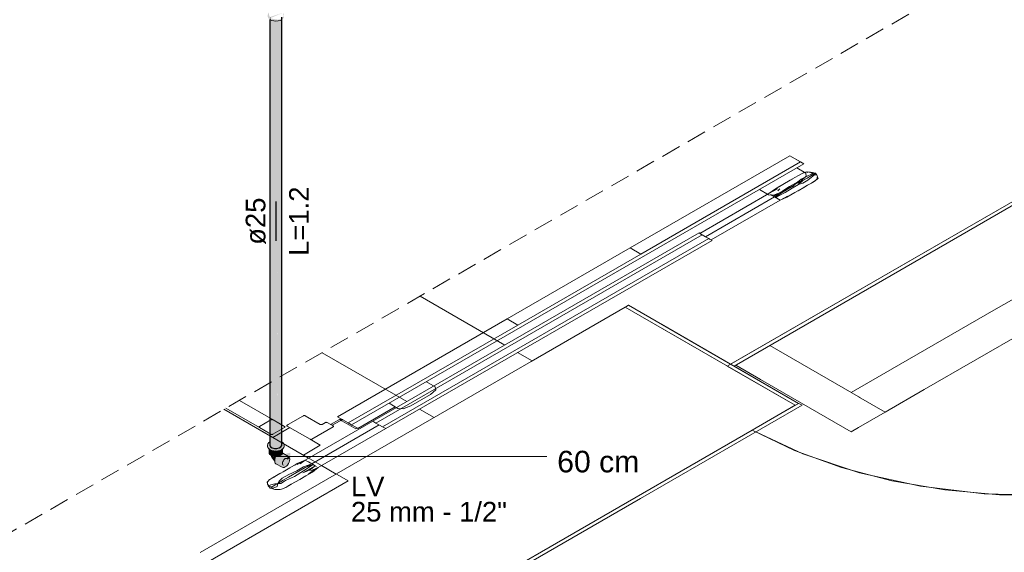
# Model space of a CAD drawing. Header units: millimetres. Extents: x 2 to 902, y -447 to 199.
# Tile 238 of 256: x 79.94 to 89.97, y 31.62 to 37.05. Entities that reach past the tile are written whole.
import ezdxf

# ---------------------------------------------------------------- set-up
doc = ezdxf.new("R2010")
doc.units = ezdxf.units.MM
doc.header["$MEASUREMENT"] = 0
doc.linetypes.add('JIS_02_2.0', pattern=[0.3, 0.2, -0.1])
doc.linetypes.add('NULL', pattern=[0])
for name, color, linetype, lineweight in [('AF-Condutos', 4, 'Continuous', 25), ('AF-Conexões', 9, 'Continuous', 18), ('AF-Peça de utilização', 9, 'Continuous', 18), ('AF-Sentido conduto', 9, 'Continuous', 30), ('AF-Textos conduto', 7, 'Continuous', 9), ('Cotas', 1, 'Continuous', 0), ('DI-Área do detalhe', 7, 'JIS_02_2.0', 9), ('IFC-Corrimão-Contorno', 36, 'Continuous', 5), ('IFC-Elemento construtivo genérico-Contorno', 253, 'Continuous', 5), ('IFC-Laje-Contorno', 134, 'Continuous', 5), ('IFC-Lance de escada-Contorno', 32, 'Continuous', 5), ('IFC-Parede padrão-Contorno', 44, 'Continuous', 5), ('IFC-Parede-Contorno', 42, 'Continuous', 5), ('Textos', 7, 'Continuous', 9)]:
    doc.layers.add(name, color=color, linetype=linetype, lineweight=lineweight)
doc.styles.add('Arial', font='arial.ttf')

msp = doc.modelspace()

# ---------------------------------------------------------------- hatches: boundary and pattern name
at = {"layer": 'AF-Condutos', "linetype": 'Continuous'}
for points in [[(82.49, 37.054), (82.49, 32.713), (82.497, 37.05), (82.497, 37.051), (82.493, 37.053), (82.49, 37.055)], [(82.497, 37.051), (82.497, 37.071), (82.491, 37.081)], [(82.491, 32.749), (82.491, 32.749), (82.497, 32.699), (82.513, 32.688), (82.513, 32.759), (82.513, 32.766), (82.513, 37.06), (82.497, 32.754), (82.497, 32.752), (82.497, 32.754), (82.497, 32.752), (82.497, 32.754), (82.492, 32.75), (82.497, 32.754), (82.497, 32.752), (82.497, 32.754), (82.497, 37.071)], [(82.497, 37.05), (82.497, 37.051), (82.497, 37.051)], [(82.497, 37.048), (82.497, 32.752), (82.513, 37.044), (82.513, 37.045), (82.513, 37.045), (82.51, 37.045), (82.497, 37.051)], [(82.513, 32.688), (82.536, 32.681), (82.536, 37.053)], [(82.513, 37.042), (82.513, 32.688), (82.536, 37.039), (82.536, 37.04), (82.535, 37.04), (82.53, 37.041), (82.513, 37.045)], [(82.536, 32.681), (82.561, 32.68), (82.561, 37.052)], [(82.561, 37.038), (82.561, 37.04), (82.552, 37.039), (82.536, 37.04), (82.536, 37.038), (82.536, 32.681)], [(82.603, 32.755), (82.603, 32.696), (82.612, 32.71), (82.612, 32.748), (82.612, 32.755), (82.612, 32.811), (82.612, 37.081), (82.603, 32.849), (82.603, 37.068), (82.586, 32.925), (82.603, 32.85), (82.603, 32.85), (82.603, 32.85), (82.586, 32.925), (82.585, 32.792), (82.585, 32.768), (82.585, 32.792), (82.585, 32.928), (82.585, 32.768), (82.586, 32.925), (82.585, 37.057), (82.585, 32.929), (82.585, 32.792), (82.585, 32.929), (82.585, 37.057), (82.563, 33.025), (82.562, 32.824), (82.585, 32.768), (82.562, 32.824), (82.562, 32.786), (82.561, 32.68), (82.585, 32.686), (82.603, 32.696), (82.603, 32.755), (82.603, 32.767), (82.603, 32.696), (82.603, 32.767)], [(82.585, 37.041), (82.585, 37.043), (82.573, 37.041), (82.561, 37.04), (82.561, 37.038), (82.561, 32.68)], [(82.603, 37.048), (82.603, 37.05), (82.593, 37.045), (82.585, 37.043), (82.585, 37.042), (82.586, 32.925)], [(82.612, 37.054), (82.612, 37.054), (82.611, 37.053), (82.603, 37.05), (82.603, 37.047), (82.603, 32.849)], [(82.491, 32.749), (82.49, 32.713), (82.497, 32.699)]]:
    msp.add_hatch(color=151, dxfattribs=at).paths.add_polyline_path(points)
at = {"layer": 'AF-Conexões', "linetype": 'Continuous'}
msp.add_hatch(color=161, dxfattribs=at).paths.add_polyline_path([(82.482, 37.127), (82.48, 37.125), (82.477, 37.122), (82.471, 37.113), (82.47, 37.11), (82.468, 37.101), (82.472, 37.108), (82.468, 37.101), (82.468, 37.087), (82.471, 37.075), (82.471, 37.088), (82.471, 37.075), (82.48, 37.063), (82.49, 37.055), (82.49, 37.066), (82.49, 37.055), (82.493, 37.053), (82.51, 37.045), (82.53, 37.041), (82.552, 37.053), (82.53, 37.054), (82.552, 37.053), (82.51, 37.059), (82.552, 37.053), (82.53, 37.041), (82.552, 37.039), (82.573, 37.041), (82.593, 37.045), (82.611, 37.053), (82.612, 37.054), (82.612, 37.056), (82.612, 37.054), (82.624, 37.063), (82.624, 37.077), (82.612, 37.068), (82.624, 37.077), (82.624, 37.063), (82.632, 37.075), (82.635, 37.087), (82.635, 37.101), (82.632, 37.113), (82.624, 37.125), (82.632, 37.088), (82.612, 37.068), (82.611, 37.067), (82.612, 37.068), (82.632, 37.088), (82.612, 37.073), (82.593, 37.059), (82.573, 37.054), (82.493, 37.067), (82.499, 37.07), (82.5, 37.07), (82.499, 37.07), (82.497, 37.071), (82.499, 37.07), (82.5, 37.07), (82.501, 37.073), (82.498, 37.071), (82.496, 37.071), (82.49, 37.068), (82.48, 37.077), (82.473, 37.107), (82.478, 37.12), (82.473, 37.107), (82.48, 37.077), (82.482, 37.088), (82.483, 37.092), (82.482, 37.094), (82.483, 37.092), (82.482, 37.088), (82.485, 37.085), (82.482, 37.088), (82.481, 37.082), (82.48, 37.077), (82.483, 37.074), (82.49, 37.068), (82.489, 37.072), (82.49, 37.068), (82.491, 37.072), (82.49, 37.072), (82.491, 37.072), (82.49, 37.078), (82.487, 37.079), (82.489, 37.082), (82.485, 37.08), (82.487, 37.081), (82.489, 37.082), (82.487, 37.079), (82.49, 37.078), (82.491, 37.072), (82.49, 37.068), (82.496, 37.071), (82.498, 37.071), (82.491, 37.077), (82.498, 37.071), (82.501, 37.073), (82.495, 37.076), (82.501, 37.073), (82.621, 37.124), (82.491, 37.081), (82.49, 37.08), (82.49, 37.081), (82.49, 37.083), (82.487, 37.086), (82.487, 37.084), (82.487, 37.086), (82.484, 37.09), (82.486, 37.085), (82.484, 37.09), (82.484, 37.094), (82.482, 37.101), (82.481, 37.094), (82.479, 37.098), (82.481, 37.094), (82.479, 37.115), (82.481, 37.094), (82.482, 37.101), (82.482, 37.12), (82.482, 37.124)])
at = {"layer": 'AF-Peça de utilização', "linetype": 'Continuous'}
for points in [[(82.478, 32.74), (82.469, 32.719), (82.467, 32.716), (82.475, 32.699), (82.478, 32.692), (82.479, 32.698), (82.478, 32.692), (82.467, 32.716), (82.467, 32.702), (82.47, 32.69), (82.47, 32.703), (82.47, 32.69), (82.478, 32.678), (82.481, 32.676), (82.492, 32.668), (82.481, 32.687), (82.492, 32.668), (82.509, 32.661), (82.529, 32.656), (82.55, 32.654), (82.572, 32.656), (82.55, 32.668), (82.529, 32.669), (82.509, 32.674), (82.529, 32.669), (82.55, 32.668), (82.572, 32.656), (82.592, 32.661), (82.572, 32.669), (82.592, 32.661), (82.609, 32.668), (82.62, 32.676), (82.623, 32.678), (82.62, 32.679), (82.623, 32.678), (82.631, 32.69), (82.634, 32.702), (82.634, 32.716), (82.631, 32.703), (82.634, 32.716), (82.623, 32.692), (82.624, 32.694), (82.632, 32.713), (82.634, 32.716), (82.631, 32.712), (82.624, 32.694), (82.621, 32.694), (82.624, 32.694), (82.631, 32.712), (82.634, 32.716), (82.631, 32.728), (82.628, 32.733), (82.623, 32.74), (82.612, 32.748), (82.612, 32.745), (82.612, 32.741), (82.612, 32.739), (82.626, 32.731), (82.612, 32.739), (82.612, 32.732), (82.622, 32.725), (82.62, 32.726), (82.612, 32.732), (82.612, 32.728), (82.62, 32.722), (82.612, 32.728), (82.612, 32.71), (82.612, 32.706), (82.62, 32.706), (82.612, 32.706), (82.615, 32.703), (82.62, 32.695), (82.62, 32.693), (82.62, 32.695), (82.615, 32.703), (82.612, 32.706), (82.612, 32.701), (82.612, 32.706), (82.612, 32.71), (82.611, 32.708), (82.603, 32.696), (82.603, 32.696), (82.603, 32.696), (82.603, 32.696), (82.612, 32.696), (82.603, 32.696), (82.606, 32.69), (82.611, 32.691), (82.612, 32.692), (82.618, 32.693), (82.618, 32.693), (82.618, 32.693), (82.612, 32.692), (82.611, 32.691), (82.612, 32.685), (82.611, 32.691), (82.606, 32.69), (82.603, 32.696), (82.596, 32.692), (82.585, 32.686), (82.6, 32.689), (82.585, 32.686), (82.582, 32.685), (82.582, 32.684), (82.587, 32.68), (82.592, 32.674), (82.603, 32.679), (82.609, 32.682), (82.612, 32.684), (82.62, 32.69), (82.609, 32.682), (82.592, 32.674), (82.492, 32.682), (82.481, 32.69), (82.491, 32.682), (82.492, 32.682), (82.499, 32.682), (82.492, 32.682), (82.547, 32.678), (82.592, 32.674), (82.551, 32.681), (82.546, 32.681), (82.536, 32.681), (82.528, 32.683), (82.522, 32.685), (82.481, 32.691), (82.481, 32.697), (82.479, 32.698), (82.481, 32.697), (82.481, 32.711), (82.481, 32.697), (82.481, 32.691), (82.502, 32.688), (82.515, 32.686), (82.522, 32.685), (82.52, 32.686), (82.514, 32.688), (82.513, 32.688), (82.501, 32.691), (82.5, 32.692), (82.485, 32.696), (82.5, 32.692), (82.501, 32.691), (82.513, 32.688), (82.497, 32.699), (82.491, 32.704), (82.497, 32.699), (82.493, 32.707), (82.481, 32.711), (82.481, 32.711), (82.481, 32.711), (82.479, 32.712), (82.49, 32.708), (82.49, 32.709), (82.49, 32.708), (82.569, 32.682), (82.561, 32.68), (82.551, 32.681), (82.558, 32.68), (82.592, 32.674), (82.575, 32.68), (82.592, 32.674), (82.583, 32.68), (82.592, 32.674), (82.587, 32.68), (82.582, 32.685), (82.576, 32.684), (82.49, 32.733), (82.49, 32.733), (82.49, 32.747), (82.49, 32.749)], [(82.47, 32.728), (82.467, 32.716), (82.478, 32.74)], [(82.482, 32.675), (82.481, 32.676), (82.481, 32.639), (82.483, 32.629), (82.49, 32.619), (82.49, 32.669), (82.485, 32.673), (82.483, 32.675)], [(82.492, 32.668), (82.492, 32.668), (82.492, 32.668), (82.49, 32.669), (82.49, 32.669), (82.5, 32.612), (82.501, 32.611), (82.492, 32.668), (82.492, 32.668)], [(82.49, 32.619), (82.5, 32.612), (82.49, 32.669), (82.49, 32.635)], [(82.492, 32.668), (82.492, 32.668), (82.492, 32.668)], [(82.501, 32.664), (82.492, 32.668), (82.501, 32.611), (82.516, 32.604), (82.504, 32.663)], [(82.504, 32.662), (82.516, 32.604), (82.516, 32.658), (82.516, 32.659), (82.514, 32.659), (82.509, 32.661), (82.504, 32.663)], [(82.516, 32.659), (82.516, 32.604), (82.532, 32.6), (82.518, 32.659)], [(82.518, 32.657), (82.532, 32.6), (82.532, 32.655), (82.532, 32.656), (82.532, 32.656), (82.529, 32.656), (82.518, 32.659)], [(82.532, 32.656), (82.532, 32.6), (82.55, 32.599), (82.55, 32.654), (82.535, 32.655)], [(82.666, 32.533), (82.63, 32.563), (82.627, 32.556), (82.626, 32.554), (82.66, 32.525), (82.625, 32.555), (82.622, 32.547), (82.622, 32.544), (82.654, 32.518), (82.621, 32.545), (82.62, 32.542), (82.619, 32.537), (82.619, 32.534), (82.618, 32.528), (82.646, 32.512), (82.618, 32.528), (82.619, 32.524), (82.619, 32.521), (82.639, 32.509), (82.619, 32.521), (82.622, 32.516), (82.632, 32.509), (82.622, 32.514), (82.623, 32.513), (82.627, 32.51), (82.622, 32.514), (82.619, 32.521), (82.618, 32.528), (82.619, 32.537), (82.622, 32.547), (82.627, 32.556), (82.632, 32.564), (82.639, 32.571), (82.646, 32.577), (82.645, 32.591), (82.646, 32.579), (82.646, 32.577), (82.646, 32.579), (82.646, 32.59), (82.646, 32.577), (82.654, 32.58), (82.651, 32.587), (82.653, 32.582), (82.654, 32.58), (82.654, 32.582), (82.655, 32.585), (82.654, 32.58), (82.66, 32.58), (82.657, 32.584), (82.659, 32.582), (82.66, 32.582), (82.659, 32.582), (82.66, 32.58), (82.661, 32.581), (82.678, 32.6), (82.618, 32.632), (82.669, 32.603), (82.661, 32.582), (82.661, 32.583), (82.669, 32.603), (82.624, 32.629), (82.62, 32.632), (82.618, 32.629), (82.621, 32.627), (82.618, 32.629), (82.617, 32.628), (82.62, 32.626), (82.619, 32.625), (82.62, 32.626), (82.617, 32.628), (82.616, 32.626), (82.618, 32.625), (82.658, 32.602), (82.624, 32.622), (82.618, 32.625), (82.613, 32.621), (82.618, 32.619), (82.613, 32.621), (82.611, 32.619), (82.615, 32.618), (82.613, 32.617), (82.615, 32.618), (82.611, 32.619), (82.61, 32.618), (82.612, 32.617), (82.646, 32.597), (82.612, 32.617), (82.61, 32.615), (82.612, 32.617), (82.609, 32.618), (82.607, 32.617), (82.609, 32.615), (82.641, 32.593), (82.609, 32.615), (82.606, 32.614), (82.609, 32.615), (82.607, 32.617), (82.609, 32.618), (82.61, 32.618), (82.611, 32.619), (82.613, 32.621), (82.618, 32.625), (82.612, 32.621), (82.618, 32.625), (82.616, 32.626), (82.617, 32.628), (82.617, 32.628), (82.618, 32.629), (82.62, 32.632), (82.618, 32.632), (82.62, 32.632), (82.678, 32.6), (82.62, 32.632), (82.678, 32.6), (82.621, 32.633), (82.618, 32.633), (82.621, 32.633), (82.619, 32.634), (82.607, 32.639), (82.596, 32.638), (82.584, 32.633), (82.605, 32.615), (82.606, 32.614), (82.607, 32.613), (82.635, 32.588), (82.61, 32.61), (82.606, 32.614), (82.605, 32.615), (82.6, 32.611), (82.603, 32.609), (82.6, 32.611), (82.597, 32.61), (82.598, 32.61), (82.6, 32.608), (82.593, 32.606), (82.6, 32.608), (82.597, 32.61), (82.6, 32.611), (82.605, 32.615), (82.584, 32.633), (82.573, 32.624), (82.591, 32.607), (82.573, 32.624), (82.562, 32.613), (82.579, 32.603), (82.58, 32.602), (82.585, 32.604), (82.58, 32.602), (82.581, 32.601), (82.589, 32.602), (82.581, 32.601), (82.624, 32.577), (82.596, 32.603), (82.592, 32.606), (82.624, 32.577), (82.575, 32.601), (82.573, 32.602), (82.574, 32.601), (82.573, 32.602), (82.575, 32.601), (82.624, 32.577), (82.581, 32.601), (82.579, 32.603), (82.562, 32.613), (82.559, 32.6), (82.568, 32.6), (82.559, 32.6), (82.553, 32.599), (82.552, 32.599), (82.555, 32.597), (82.614, 32.563), (82.552, 32.599), (82.607, 32.548), (82.552, 32.599), (82.545, 32.584), (82.541, 32.569), (82.603, 32.533), (82.541, 32.569), (82.539, 32.555), (82.541, 32.553), (82.539, 32.555), (82.539, 32.554), (82.543, 32.552), (82.539, 32.554), (82.541, 32.541), (82.569, 32.53), (82.601, 32.518), (82.603, 32.506), (82.607, 32.496), (82.603, 32.506), (82.601, 32.518), (82.541, 32.541), (82.545, 32.531), (82.552, 32.525), (82.614, 32.489), (82.624, 32.486), (82.635, 32.487), (82.646, 32.492), (82.658, 32.501), (82.669, 32.512), (82.678, 32.526), (82.686, 32.541), (82.69, 32.556), (82.692, 32.571), (82.69, 32.583), (82.673, 32.568), (82.65, 32.578), (82.65, 32.578), (82.646, 32.577), (82.674, 32.561), (82.646, 32.577), (82.644, 32.575), (82.639, 32.571), (82.673, 32.552), (82.639, 32.571), (82.637, 32.569), (82.671, 32.542), (82.637, 32.569), (82.632, 32.564), (82.631, 32.563)], [(82.62, 32.64), (82.618, 32.675), (82.618, 32.675), (82.618, 32.675), (82.618, 32.675), (82.613, 32.671), (82.618, 32.64), (82.619, 32.64), (82.619, 32.64), (82.619, 32.64), (82.618, 32.64), (82.618, 32.636), (82.618, 32.635), (82.618, 32.636), (82.617, 32.64), (82.618, 32.635), (82.618, 32.64), (82.613, 32.671), (82.612, 32.671), (82.612, 32.67), (82.616, 32.64), (82.617, 32.636), (82.617, 32.636), (82.617, 32.636), (82.611, 32.639), (82.617, 32.636), (82.616, 32.64), (82.615, 32.646), (82.612, 32.67), (82.611, 32.669), (82.611, 32.644), (82.611, 32.669), (82.611, 32.669), (82.609, 32.668), (82.603, 32.665), (82.603, 32.664), (82.603, 32.664), (82.609, 32.643), (82.611, 32.639), (82.611, 32.639), (82.612, 32.637), (82.611, 32.639), (82.611, 32.639), (82.611, 32.639), (82.611, 32.639), (82.603, 32.664), (82.603, 32.664), (82.603, 32.665), (82.602, 32.665), (82.601, 32.665), (82.602, 32.663), (82.606, 32.642), (82.607, 32.639), (82.607, 32.639), (82.611, 32.638), (82.609, 32.639), (82.611, 32.638), (82.607, 32.639), (82.607, 32.639), (82.607, 32.639), (82.606, 32.642), (82.605, 32.648), (82.601, 32.665), (82.6, 32.664), (82.6, 32.644), (82.6, 32.662), (82.6, 32.664), (82.592, 32.661), (82.59, 32.66), (82.59, 32.66), (82.59, 32.66), (82.589, 32.66), (82.589, 32.659), (82.598, 32.643), (82.6, 32.639), (82.598, 32.643), (82.589, 32.659), (82.589, 32.66), (82.589, 32.66), (82.589, 32.659), (82.598, 32.642), (82.589, 32.659), (82.589, 32.66), (82.587, 32.66), (82.587, 32.659), (82.593, 32.639), (82.593, 32.637), (82.599, 32.639), (82.593, 32.637), (82.596, 32.638), (82.6, 32.638), (82.596, 32.638), (82.593, 32.637), (82.593, 32.636), (82.593, 32.639), (82.591, 32.644), (82.587, 32.66), (82.585, 32.659), (82.585, 32.637), (82.585, 32.633), (82.585, 32.633), (82.585, 32.633), (82.578, 32.63), (82.584, 32.633), (82.578, 32.63), (82.578, 32.63), (82.578, 32.63), (82.577, 32.634), (82.571, 32.656), (82.568, 32.656), (82.554, 32.655), (82.554, 32.654), (82.553, 32.654), (82.568, 32.621), (82.568, 32.62), (82.568, 32.622), (82.568, 32.621), (82.568, 32.62), (82.569, 32.62), (82.573, 32.624), (82.569, 32.62), (82.568, 32.62), (82.568, 32.621), (82.553, 32.654), (82.564, 32.616), (82.553, 32.654), (82.55, 32.662), (82.55, 32.654), (82.55, 32.601), (82.562, 32.613), (82.564, 32.615), (82.562, 32.613), (82.55, 32.601), (82.554, 32.601), (82.55, 32.601), (82.55, 32.599), (82.553, 32.599), (82.568, 32.6), (82.585, 32.604), (82.578, 32.628), (82.585, 32.604), (82.6, 32.611), (82.611, 32.619), (82.618, 32.629), (82.619, 32.634), (82.619, 32.635), (82.619, 32.634), (82.619, 32.635), (82.62, 32.639)], [(82.585, 32.633), (82.584, 32.636), (82.573, 32.656), (82.572, 32.656), (82.571, 32.656), (82.571, 32.656), (82.578, 32.63), (82.578, 32.63)], [(82.573, 32.656), (82.572, 32.656), (82.573, 32.656)], [(82.585, 32.637), (82.585, 32.657), (82.585, 32.659), (82.573, 32.656), (82.573, 32.656), (82.573, 32.656), (82.573, 32.656), (82.573, 32.656)], [(82.573, 32.656), (82.584, 32.636), (82.585, 32.637)], [(82.585, 32.633), (82.585, 32.637), (82.584, 32.636)], [(82.62, 32.639), (82.62, 32.676), (82.618, 32.675)], [(82.5, 32.612), (82.5, 32.611), (82.506, 32.598), (82.517, 32.581), (82.526, 32.567), (82.538, 32.556), (82.539, 32.555), (82.539, 32.556), (82.54, 32.565), (82.532, 32.57), (82.541, 32.57), (82.543, 32.577), (82.538, 32.583), (82.523, 32.582), (82.538, 32.583), (82.548, 32.589), (82.55, 32.594), (82.545, 32.595), (82.545, 32.599), (82.537, 32.6), (82.525, 32.592), (82.515, 32.592), (82.525, 32.592), (82.52, 32.602), (82.519, 32.603), (82.519, 32.604), (82.518, 32.604), (82.518, 32.604), (82.518, 32.603), (82.518, 32.604), (82.516, 32.604), (82.513, 32.605), (82.516, 32.604), (82.506, 32.609), (82.506, 32.607), (82.506, 32.602), (82.506, 32.607), (82.506, 32.609), (82.505, 32.609), (82.503, 32.61), (82.503, 32.61), (82.501, 32.611), (82.503, 32.609), (82.501, 32.611), (82.5, 32.611), (82.501, 32.611), (82.501, 32.611)], [(82.525, 32.592), (82.536, 32.6), (82.537, 32.6), (82.532, 32.6), (82.524, 32.602), (82.525, 32.601), (82.524, 32.602), (82.522, 32.603), (82.519, 32.604), (82.52, 32.602), (82.52, 32.601)], [(82.54, 32.565), (82.54, 32.565), (82.541, 32.569), (82.541, 32.57), (82.532, 32.57)], [(82.538, 32.583), (82.542, 32.578), (82.543, 32.577), (82.545, 32.582), (82.545, 32.584), (82.544, 32.582), (82.545, 32.584), (82.548, 32.589), (82.546, 32.588)], [(82.538, 32.556), (82.539, 32.555), (82.539, 32.556)], [(82.539, 32.555), (82.539, 32.556), (82.539, 32.555)], [(82.539, 32.555), (82.539, 32.555), (82.539, 32.555)], [(82.541, 32.57), (82.541, 32.569), (82.541, 32.57)], [(82.545, 32.595), (82.551, 32.599), (82.551, 32.599), (82.551, 32.599), (82.55, 32.599), (82.55, 32.599), (82.55, 32.599), (82.55, 32.599), (82.545, 32.599), (82.545, 32.599)], [(82.549, 32.594), (82.55, 32.594), (82.552, 32.599), (82.553, 32.599), (82.553, 32.599), (82.551, 32.599), (82.545, 32.595)], [(82.62, 32.517), (82.62, 32.517), (82.622, 32.514), (82.632, 32.509)], [(82.649, 32.579), (82.673, 32.568), (82.677, 32.572), (82.69, 32.583), (82.672, 32.575), (82.69, 32.583), (82.686, 32.593), (82.671, 32.576), (82.671, 32.575), (82.658, 32.58), (82.656, 32.58), (82.654, 32.58)], [(82.656, 32.581), (82.671, 32.575), (82.661, 32.58), (82.66, 32.58)], [(82.661, 32.581), (82.671, 32.575), (82.686, 32.593), (82.678, 32.6), (82.66, 32.58), (82.666, 32.579)]]:
    msp.add_hatch(color=161, dxfattribs=at).paths.add_polyline_path(points)
at = {"layer": 'AF-Sentido conduto', "linetype": 'Continuous'}
msp.add_hatch(color=7, dxfattribs=at).paths.add_polyline_path([(82.552, 34.799), (82.616, 35.041), (82.487, 35.041)])
at = {"layer": 'Cotas', "linetype": 'Continuous'}
msp.add_hatch(color=1, dxfattribs=at).paths.add_polyline_path([(82.552, 32.599), (82.697, 32.56), (82.697, 32.638)])

# ---------------------------------------------------------------- linework, layer by layer
at = {"layer": 'AF-Condutos'}
for p, q in [((82.49, 37.055), (82.49, 37.054)), ((82.49, 37.054), (82.49, 32.713)), ((82.612, 32.811), (82.612, 37.081)), ((82.49, 32.713), (82.497, 32.699)), ((82.612, 32.755), (82.612, 32.811)), ((82.612, 32.748), (82.612, 32.755)), ((82.612, 32.71), (82.612, 32.748)), ((82.497, 32.699), (82.513, 32.688)), ((82.513, 32.688), (82.536, 32.681)), ((82.536, 32.681), (82.561, 32.68)), ((82.561, 32.68), (82.585, 32.686)), ((82.585, 32.686), (82.603, 32.696)), ((82.603, 32.696), (82.612, 32.71))]:
    msp.add_line(p, q, dxfattribs=at)
at = {"layer": 'AF-Conexões'}
for p, q in [((82.49, 37.055), (82.493, 37.053)), ((82.493, 37.053), (82.51, 37.045)), ((82.51, 37.045), (82.53, 37.041)), ((82.53, 37.041), (82.552, 37.039)), ((82.552, 37.039), (82.573, 37.041)), ((82.573, 37.041), (82.593, 37.045)), ((82.593, 37.045), (82.611, 37.053)), ((82.611, 37.053), (82.612, 37.054))]:
    msp.add_line(p, q, dxfattribs=at)
at = {"layer": 'AF-Peça de utilização'}
for p, q in [((82.47, 32.728), (82.467, 32.716)), ((82.467, 32.716), (82.467, 32.702)), ((82.478, 32.74), (82.47, 32.728)), ((82.49, 32.749), (82.478, 32.74)), ((82.623, 32.74), (82.612, 32.748)), ((82.628, 32.733), (82.623, 32.74)), ((82.631, 32.728), (82.628, 32.733)), ((82.634, 32.716), (82.631, 32.728)), ((82.634, 32.702), (82.634, 32.716)), ((82.467, 32.702), (82.47, 32.69)), ((82.47, 32.69), (82.478, 32.678)), ((82.478, 32.678), (82.481, 32.676)), ((82.481, 32.676), (82.481, 32.639)), ((82.481, 32.676), (82.492, 32.668)), ((82.481, 32.639), (82.483, 32.629)), ((82.483, 32.629), (82.49, 32.619)), ((82.49, 32.619), (82.5, 32.612)), ((82.492, 32.668), (82.509, 32.661)), ((82.509, 32.661), (82.529, 32.656)), ((82.529, 32.656), (82.55, 32.654)), ((82.55, 32.654), (82.572, 32.656)), ((82.573, 32.624), (82.562, 32.613)), ((82.572, 32.656), (82.592, 32.661)), ((82.584, 32.633), (82.573, 32.624)), ((82.596, 32.638), (82.584, 32.633)), ((82.592, 32.661), (82.609, 32.668)), ((82.607, 32.639), (82.596, 32.638)), ((82.6, 32.611), (82.611, 32.619)), ((82.609, 32.668), (82.62, 32.676)), ((82.611, 32.619), (82.618, 32.629)), ((82.618, 32.629), (82.619, 32.634)), ((82.619, 32.635), (82.62, 32.639)), ((82.619, 32.634), (82.619, 32.635)), ((82.621, 32.633), (82.619, 32.634)), ((82.62, 32.676), (82.623, 32.678)), ((82.62, 32.639), (82.62, 32.676)), ((82.678, 32.6), (82.621, 32.633)), ((82.623, 32.678), (82.631, 32.69)), ((82.631, 32.69), (82.634, 32.702)), ((82.5, 32.612), (82.501, 32.611)), ((82.5, 32.612), (82.5, 32.611)), ((82.5, 32.611), (82.506, 32.598)), ((82.501, 32.611), (82.516, 32.604)), ((82.506, 32.598), (82.517, 32.581)), ((82.516, 32.604), (82.532, 32.6)), ((82.517, 32.581), (82.526, 32.567)), ((82.526, 32.567), (82.538, 32.556)), ((82.532, 32.6), (82.55, 32.599)), ((82.538, 32.556), (82.539, 32.555)), ((82.541, 32.569), (82.539, 32.555)), ((82.539, 32.555), (82.539, 32.554)), ((82.539, 32.554), (82.541, 32.541)), ((82.545, 32.584), (82.541, 32.569)), ((82.541, 32.541), (82.545, 32.531)), ((82.552, 32.599), (82.545, 32.584)), ((82.545, 32.531), (82.552, 32.525)), ((82.55, 32.599), (82.553, 32.599)), ((82.553, 32.599), (82.552, 32.599)), ((82.552, 32.525), (82.614, 32.489)), ((82.553, 32.599), (82.568, 32.6)), ((82.568, 32.6), (82.585, 32.604)), ((82.585, 32.604), (82.6, 32.611)), ((82.618, 32.528), (82.619, 32.537)), ((82.619, 32.521), (82.618, 32.528)), ((82.619, 32.537), (82.622, 32.547)), ((82.622, 32.514), (82.619, 32.521)), ((82.622, 32.547), (82.627, 32.556)), ((82.627, 32.51), (82.622, 32.514)), ((82.627, 32.556), (82.632, 32.564)), ((82.632, 32.564), (82.639, 32.571)), ((82.639, 32.571), (82.646, 32.577)), ((82.646, 32.577), (82.654, 32.58)), ((82.654, 32.58), (82.66, 32.58)), ((82.658, 32.501), (82.669, 32.512)), ((82.66, 32.58), (82.666, 32.579)), ((82.669, 32.512), (82.678, 32.526)), ((82.686, 32.593), (82.678, 32.6)), ((82.678, 32.526), (82.686, 32.541)), ((82.69, 32.583), (82.686, 32.593)), ((82.686, 32.541), (82.69, 32.556)), ((82.692, 32.571), (82.69, 32.583)), ((82.69, 32.556), (82.692, 32.571)), ((82.614, 32.489), (82.624, 32.486)), ((82.624, 32.486), (82.635, 32.487)), ((82.635, 32.487), (82.646, 32.492)), ((82.646, 32.492), (82.658, 32.501))]:
    msp.add_line(p, q, dxfattribs=at)
at = {"layer": 'AF-Sentido conduto'}
msp.add_lwpolyline([(82.552, 35.199), (82.552, 34.799)], dxfattribs=at)
at = {"layer": 'Cotas'}
msp.add_lwpolyline([(82.552, 32.599), (85.313, 32.599)], dxfattribs=at)
at = {"layer": 'DI-Área do detalhe'}
msp.add_lwpolyline([(89.735, 37.533), (101.122, 30.96), (86.705, 22.636), (75.318, 29.21), (89.735, 37.533)], dxfattribs=at)
at = {"layer": 'IFC-Corrimão-Contorno', "color": 7, "lineweight": 5}
for p, q in [((87.841, 35.444), (87.793, 35.416)), ((87.795, 35.417), (87.818, 35.43)), ((87.876, 35.464), (87.841, 35.444)), ((87.906, 35.428), (87.872, 35.4)), ((87.876, 35.464), (87.902, 35.478)), ((87.883, 35.468), (87.877, 35.465)), ((87.883, 35.468), (87.908, 35.482)), ((87.902, 35.478), (87.921, 35.489)), ((87.906, 35.428), (87.911, 35.431)), ((87.908, 35.482), (87.909, 35.482)), ((87.908, 35.482), (87.909, 35.482)), ((87.908, 35.406), (87.965, 35.439)), ((87.911, 35.431), (87.964, 35.458)), ((87.921, 35.489), (87.943, 35.496)), ((87.922, 35.414), (87.965, 35.439)), ((87.929, 35.492), (87.935, 35.494)), ((87.935, 35.494), (87.961, 35.503)), ((87.943, 35.496), (87.961, 35.503)), ((87.961, 35.503), (87.984, 35.499)), ((87.961, 35.503), (87.964, 35.5)), ((87.961, 35.503), (87.984, 35.499)), ((87.964, 35.5), (87.973, 35.496)), ((87.964, 35.458), (88.008, 35.477)), ((87.965, 35.439), (88.008, 35.464)), ((87.965, 35.439), (87.994, 35.456)), ((88.024, 35.458), (87.971, 35.418)), ((87.984, 35.499), (88, 35.5)), ((87.984, 35.499), (88, 35.497)), ((87.994, 35.456), (88.023, 35.472)), ((88, 35.5), (88.015, 35.495)), ((88, 35.497), (88.022, 35.493)), ((88.022, 35.493), (88.008, 35.477)), ((88.008, 35.464), (88.052, 35.489)), ((88.008, 35.464), (88.058, 35.476)), ((88.013, 35.495), (88.013, 35.495)), ((88.013, 35.495), (88.029, 35.492)), ((88.013, 35.495), (88.019, 35.494)), ((88.015, 35.495), (88.035, 35.491)), ((88.022, 35.493), (88.022, 35.493)), ((88.022, 35.493), (88.029, 35.492)), ((88.029, 35.492), (88.023, 35.472)), ((88.048, 35.473), (88.024, 35.458)), ((88.029, 35.492), (88.052, 35.489)), ((88.029, 35.492), (88.052, 35.489)), ((88.029, 35.492), (88.052, 35.489)), ((88.031, 35.492), (88.035, 35.491)), ((88.032, 35.492), (88.035, 35.491)), ((88.033, 35.492), (88.035, 35.491)), ((88.035, 35.491), (88.052, 35.489)), ((88.048, 35.473), (88.058, 35.476)), ((88.048, 35.473), (88.065, 35.471)), ((88.067, 35.429), (88.051, 35.413)), ((88.052, 35.489), (88.058, 35.476)), ((88.052, 35.489), (88.058, 35.476)), ((88.052, 35.489), (88.056, 35.48)), ((88.064, 35.426), (88.052, 35.414)), ((88.056, 35.48), (88.057, 35.477)), ((88.056, 35.48), (88.059, 35.475)), ((88.058, 35.476), (88.065, 35.471)), ((88.063, 35.443), (88.071, 35.438)), ((88.076, 35.437), (88.064, 35.426)), ((88.065, 35.471), (88.068, 35.46)), ((88.076, 35.437), (88.067, 35.429)), ((88.068, 35.46), (88.07, 35.45)), ((88.07, 35.45), (88.076, 35.437)), ((88.07, 35.45), (88.076, 35.437)), ((88.071, 35.438), (88.076, 35.437)), ((87.662, 35.33), (87.576, 35.281)), ((87.643, 35.329), (87.576, 35.281)), ((87.646, 35.328), (87.576, 35.281)), ((87.719, 35.373), (87.643, 35.329)), ((87.643, 35.329), (87.688, 35.355)), ((87.688, 35.355), (87.646, 35.328)), ((87.687, 35.33), (87.668, 35.308)), ((87.785, 35.353), (87.716, 35.308)), ((87.719, 35.373), (87.793, 35.416)), ((87.741, 35.386), (87.735, 35.382)), ((87.741, 35.386), (87.795, 35.417)), ((87.814, 35.337), (87.742, 35.291)), ((87.756, 35.319), (87.818, 35.354)), ((87.785, 35.353), (87.872, 35.4)), ((87.814, 35.337), (87.877, 35.373)), ((87.872, 35.4), (87.818, 35.354)), ((87.924, 35.34), (87.84, 35.291)), ((87.872, 35.4), (87.908, 35.406)), ((87.872, 35.4), (87.879, 35.389)), ((87.93, 35.343), (87.873, 35.31)), ((87.922, 35.414), (87.877, 35.373)), ((87.879, 35.389), (87.877, 35.373)), ((87.877, 35.373), (87.921, 35.388)), ((87.879, 35.389), (87.922, 35.414)), ((87.879, 35.389), (87.908, 35.406)), ((87.971, 35.418), (87.921, 35.388)), ((87.924, 35.34), (87.97, 35.366)), ((87.95, 35.354), (87.93, 35.343)), ((87.97, 35.366), (88.008, 35.388)), ((88.033, 35.403), (88.008, 35.388)), ((88.011, 35.389), (88.025, 35.397)), ((88.051, 35.413), (88.025, 35.397)), ((88.052, 35.414), (88.033, 35.403)), ((86.873, 34.874), (87.576, 35.281)), ((86.93, 34.841), (87.634, 35.248)), ((87.591, 35.272), (87.634, 35.248)), ((87.605, 35.264), (87.619, 35.256)), ((87.619, 35.256), (87.623, 35.254)), ((87.716, 35.308), (87.623, 35.254)), ((87.623, 35.254), (87.695, 35.283)), ((87.623, 35.254), (87.634, 35.248)), ((87.634, 35.248), (87.695, 35.283)), ((87.634, 35.248), (87.644, 35.242)), ((87.634, 35.248), (87.691, 35.215)), ((87.644, 35.242), (87.742, 35.291)), ((87.695, 35.283), (87.644, 35.242)), ((87.644, 35.242), (87.648, 35.239)), ((87.648, 35.239), (87.662, 35.231)), ((87.662, 35.231), (87.676, 35.223)), ((87.691, 35.215), (87.764, 35.254)), ((87.691, 35.215), (87.772, 35.251)), ((87.691, 35.215), (87.759, 35.244)), ((87.695, 35.283), (87.756, 35.319)), ((87.759, 35.244), (87.84, 35.291)), ((87.862, 35.304), (87.873, 35.31)), ((86.987, 34.808), (87.691, 35.215)), ((83.538, 32.959), (86.864, 34.879)), ((83.571, 32.94), (86.897, 34.86)), ((83.637, 32.902), (86.963, 34.822)), ((86.864, 34.879), (86.897, 34.86)), ((86.873, 34.874), (86.93, 34.841)), ((86.897, 34.86), (86.913, 34.851)), ((86.913, 34.851), (86.963, 34.822)), ((86.93, 34.841), (86.973, 34.816)), ((86.963, 34.822), (86.971, 34.817)), ((83.67, 32.883), (86.996, 34.803)), ((86.971, 34.817), (86.996, 34.803)), ((82.851, 32.563), (83.538, 32.959)), ((82.917, 32.524), (83.604, 32.921)), ((83.538, 32.959), (83.571, 32.94)), ((83.571, 32.94), (83.637, 32.902)), ((82.983, 32.486), (83.67, 32.883)), ((83.637, 32.902), (83.67, 32.883)), ((82.768, 32.526), (82.743, 32.512)), ((82.768, 32.516), (82.851, 32.563)), ((82.768, 32.526), (82.851, 32.563)), ((82.851, 32.563), (82.797, 32.523)), ((82.93, 32.517), (82.832, 32.452)), ((82.833, 32.493), (82.917, 32.524)), ((82.851, 32.563), (82.917, 32.524)), ((82.851, 32.487), (82.917, 32.524)), ((82.851, 32.487), (82.93, 32.517)), ((82.867, 32.553), (82.884, 32.543)), ((82.884, 32.543), (82.9, 32.534)), ((82.9, 32.534), (82.917, 32.524)), ((82.917, 32.524), (82.93, 32.517)), ((82.917, 32.524), (82.966, 32.496)), ((82.93, 32.517), (82.935, 32.514)), ((82.935, 32.514), (82.95, 32.505)), ((82.556, 32.404), (82.592, 32.425)), ((82.602, 32.43), (82.558, 32.405)), ((82.592, 32.425), (82.598, 32.428)), ((82.625, 32.444), (82.602, 32.43)), ((82.616, 32.377), (82.683, 32.415)), ((82.625, 32.444), (82.693, 32.483)), ((82.657, 32.374), (82.744, 32.424)), ((82.688, 32.48), (82.674, 32.472)), ((82.678, 32.387), (82.786, 32.449)), ((82.683, 32.415), (82.763, 32.454)), ((82.688, 32.48), (82.74, 32.51)), ((82.74, 32.51), (82.693, 32.483)), ((82.74, 32.51), (82.743, 32.512)), ((82.832, 32.452), (82.74, 32.395)), ((82.743, 32.512), (82.743, 32.512)), ((82.744, 32.424), (82.786, 32.449)), ((82.763, 32.454), (82.833, 32.493)), ((82.786, 32.449), (82.851, 32.487)), ((82.95, 32.505), (82.827, 32.433)), ((82.827, 32.433), (82.894, 32.459)), ((82.83, 32.474), (82.851, 32.487)), ((82.857, 32.402), (82.923, 32.44)), ((82.983, 32.486), (82.884, 32.423)), ((82.889, 32.421), (82.891, 32.422)), ((82.894, 32.424), (82.891, 32.422)), ((82.95, 32.505), (82.894, 32.459)), ((82.904, 32.452), (82.983, 32.486)), ((82.983, 32.486), (82.923, 32.44)), ((82.935, 32.448), (82.924, 32.441)), ((82.983, 32.486), (82.925, 32.442)), ((82.983, 32.486), (82.935, 32.448)), ((82.474, 32.349), (82.461, 32.337)), ((82.461, 32.337), (82.462, 32.33)), ((82.461, 32.337), (82.467, 32.325)), ((82.461, 32.337), (82.467, 32.325)), ((82.462, 32.33), (82.467, 32.324)), ((82.466, 32.333), (82.467, 32.317)), ((82.467, 32.317), (82.48, 32.299)), ((82.487, 32.363), (82.474, 32.349)), ((82.511, 32.378), (82.487, 32.363)), ((82.489, 32.365), (82.511, 32.377)), ((82.489, 32.365), (82.489, 32.364)), ((82.5, 32.311), (82.539, 32.321)), ((82.517, 32.381), (82.511, 32.378)), ((82.517, 32.381), (82.558, 32.405)), ((82.556, 32.404), (82.529, 32.388)), ((82.535, 32.304), (82.55, 32.313)), ((82.539, 32.321), (82.57, 32.324)), ((82.55, 32.313), (82.57, 32.324)), ((82.57, 32.324), (82.563, 32.294)), ((82.57, 32.324), (82.624, 32.356)), ((82.583, 32.347), (82.57, 32.324)), ((82.57, 32.324), (82.6, 32.325)), ((82.608, 32.37), (82.583, 32.347)), ((82.648, 32.354), (82.6, 32.325)), ((82.616, 32.377), (82.608, 32.37)), ((82.624, 32.356), (82.678, 32.387)), ((82.648, 32.354), (82.74, 32.395)), ((82.673, 32.297), (82.708, 32.316)), ((82.675, 32.297), (82.707, 32.315)), ((82.794, 32.365), (82.708, 32.316)), ((82.779, 32.357), (82.777, 32.356)), ((82.857, 32.402), (82.794, 32.365)), ((82.471, 32.311), (82.472, 32.301)), ((82.472, 32.301), (82.481, 32.29)), ((82.477, 32.303), (82.482, 32.292)), ((82.477, 32.303), (82.479, 32.298)), ((82.477, 32.303), (82.482, 32.293)), ((82.477, 32.303), (82.482, 32.292)), ((82.479, 32.298), (82.482, 32.292)), ((82.5, 32.311), (82.48, 32.299)), ((82.48, 32.299), (82.482, 32.292)), ((82.481, 32.29), (82.489, 32.277)), ((82.482, 32.292), (82.489, 32.277)), ((82.482, 32.292), (82.489, 32.277)), ((82.482, 32.292), (82.512, 32.291)), ((82.482, 32.292), (82.489, 32.277)), ((82.482, 32.292), (82.484, 32.288)), ((82.482, 32.292), (82.484, 32.288)), ((82.484, 32.288), (82.489, 32.277)), ((82.489, 32.277), (82.512, 32.291)), ((82.489, 32.277), (82.51, 32.274)), ((82.489, 32.277), (82.51, 32.274)), ((82.489, 32.277), (82.51, 32.274)), ((82.512, 32.291), (82.51, 32.274)), ((82.51, 32.274), (82.524, 32.275)), ((82.51, 32.274), (82.541, 32.264)), ((82.512, 32.291), (82.535, 32.304)), ((82.524, 32.275), (82.563, 32.294)), ((82.53, 32.301), (82.535, 32.304)), ((82.541, 32.264), (82.56, 32.263)), ((82.553, 32.264), (82.554, 32.263)), ((82.554, 32.263), (82.576, 32.263)), ((82.56, 32.263), (82.583, 32.263)), ((82.576, 32.263), (82.593, 32.261)), ((82.579, 32.263), (82.593, 32.261)), ((82.579, 32.263), (82.593, 32.261)), ((82.579, 32.263), (82.593, 32.261)), ((82.579, 32.263), (82.593, 32.261)), ((82.579, 32.263), (82.593, 32.261)), ((82.579, 32.263), (82.593, 32.261)), ((82.593, 32.261), (82.608, 32.266)), ((82.608, 32.266), (82.634, 32.277)), ((82.624, 32.273), (82.635, 32.275)), ((82.626, 32.274), (82.635, 32.275)), ((82.634, 32.277), (82.651, 32.283)), ((82.635, 32.275), (82.65, 32.283)), ((82.673, 32.297), (82.651, 32.283)), ((82.651, 32.283), (82.653, 32.284)), ((82.675, 32.297), (82.653, 32.284))]:
    msp.add_line(p, q, dxfattribs=at)
at = {"layer": 'IFC-Elemento construtivo genérico-Contorno', "color": 7, "lineweight": 5}
for p, q in [((86.163, 34.727), (87.79, 35.667)), ((87.79, 35.667), (87.933, 35.584)), ((87.79, 35.667), (87.899, 35.604)), ((83.323, 32.922), (87.933, 35.584)), ((86.272, 34.664), (87.899, 35.604)), ((87.861, 35.542), (87.951, 35.489)), ((87.899, 35.604), (87.933, 35.584)), ((87.956, 35.458), (87.904, 35.412)), ((87.951, 35.489), (87.956, 35.458)), ((87.703, 35.296), (87.904, 35.412)), ((87.479, 35.322), (87.57, 35.269)), ((87.57, 35.269), (87.624, 35.266)), ((87.624, 35.266), (87.703, 35.296)), ((87.624, 35.266), (87.665, 35.282)), ((87.665, 35.282), (87.703, 35.296)), ((84.907, 34.003), (86.163, 34.727)), ((86.163, 34.727), (86.272, 34.664)), ((85.016, 33.94), (86.272, 34.664)), ((83.179, 33.005), (84.907, 34.003)), ((83.288, 32.942), (85.016, 33.94)), ((84.907, 34.003), (85.016, 33.94)), ((84.085, 33.362), (84.175, 33.309)), ((83.927, 33.116), (84.128, 33.232)), ((84.18, 33.278), (84.128, 33.232)), ((84.175, 33.309), (84.18, 33.278)), ((82.179, 33.171), (82.522, 32.973)), ((83.704, 33.142), (83.794, 33.089)), ((83.848, 33.086), (83.927, 33.116)), ((83.889, 33.102), (83.927, 33.116)), ((82.04, 33.091), (82.383, 32.893)), ((82.824, 33.01), (82.832, 33.015)), ((82.832, 33.015), (82.835, 33.016)), ((82.832, 33.015), (82.833, 33.015)), ((82.833, 33.015), (82.835, 33.016)), ((82.835, 33.016), (82.838, 33.016)), ((82.838, 33.016), (82.841, 33.017)), ((82.838, 33.016), (82.839, 33.017)), ((82.839, 33.017), (82.841, 33.017)), ((82.841, 33.017), (82.844, 33.016)), ((82.844, 33.016), (82.847, 33.016)), ((82.844, 33.016), (82.845, 33.016)), ((82.845, 33.016), (82.847, 33.016)), ((82.847, 33.016), (82.85, 33.015)), ((82.847, 33.016), (82.848, 33.015)), ((82.848, 33.015), (82.85, 33.015)), ((82.85, 33.015), (83.004, 32.926)), ((83.387, 32.885), (83.768, 33.105)), ((83.794, 33.089), (83.848, 33.086)), ((83.848, 33.086), (83.889, 33.102)), ((82.383, 32.905), (82.501, 32.973)), ((82.501, 32.973), (82.504, 32.974)), ((82.504, 32.974), (82.507, 32.975)), ((82.507, 32.975), (82.511, 32.976)), ((82.511, 32.976), (82.515, 32.975)), ((82.515, 32.975), (82.519, 32.974)), ((82.519, 32.974), (82.522, 32.973)), ((82.522, 32.973), (82.639, 32.905)), ((82.663, 32.915), (82.662, 32.914)), ((82.662, 32.914), (82.663, 32.912)), ((82.664, 32.917), (82.663, 32.915)), ((82.664, 32.917), (82.663, 32.916)), ((82.663, 32.916), (82.663, 32.915)), ((82.666, 32.919), (82.664, 32.917)), ((82.666, 32.919), (82.675, 32.924)), ((82.675, 32.924), (82.824, 33.01)), ((83.004, 32.926), (83.006, 32.924)), ((83.004, 32.926), (83.005, 32.925)), ((83.005, 32.925), (83.006, 32.924)), ((83.006, 32.924), (83.009, 32.924)), ((83.006, 32.924), (83.007, 32.924)), ((83.007, 32.924), (83.009, 32.924)), ((83.009, 32.924), (83.012, 32.924)), ((83.012, 32.924), (83.016, 32.924)), ((83.012, 32.924), (83.014, 32.924)), ((83.014, 32.924), (83.016, 32.924)), ((83.016, 32.924), (83.019, 32.924)), ((83.019, 32.924), (83.021, 32.926)), ((83.019, 32.925), (83.021, 32.926)), ((83.019, 32.924), (83.019, 32.925)), ((83.021, 32.926), (83.056, 32.946)), ((83.056, 32.946), (83.058, 32.947)), ((83.056, 32.946), (83.057, 32.946)), ((83.057, 32.946), (83.058, 32.947)), ((83.058, 32.947), (83.061, 32.947)), ((83.061, 32.947), (83.064, 32.948)), ((83.061, 32.947), (83.062, 32.948)), ((83.062, 32.948), (83.064, 32.948)), ((83.064, 32.948), (83.068, 32.947)), ((83.068, 32.947), (83.07, 32.947)), ((83.068, 32.947), (83.069, 32.947)), ((83.069, 32.947), (83.07, 32.947)), ((83.07, 32.947), (83.073, 32.946)), ((83.07, 32.947), (83.071, 32.946)), ((83.071, 32.946), (83.073, 32.946)), ((83.073, 32.946), (83.135, 32.91)), ((83.109, 32.925), (83.191, 32.972)), ((83.123, 32.917), (83.205, 32.964)), ((83.179, 33.005), (83.288, 32.942)), ((83.191, 32.972), (83.198, 32.975)), ((83.198, 32.975), (83.205, 32.976)), ((83.198, 32.975), (83.201, 32.975)), ((83.201, 32.975), (83.205, 32.976)), ((83.205, 32.976), (83.213, 32.977)), ((83.205, 32.976), (83.209, 32.977)), ((83.205, 32.964), (83.207, 32.965)), ((83.205, 32.964), (83.206, 32.964)), ((83.206, 32.964), (83.207, 32.965)), ((83.207, 32.965), (83.21, 32.965)), ((83.207, 32.965), (83.209, 32.965)), ((83.209, 32.977), (83.213, 32.977)), ((83.209, 32.965), (83.21, 32.965)), ((83.21, 32.965), (83.213, 32.966)), ((83.21, 32.965), (83.212, 32.966)), ((83.212, 32.966), (83.213, 32.966)), ((83.213, 32.977), (83.222, 32.976)), ((83.213, 32.966), (83.217, 32.965)), ((83.217, 32.965), (83.22, 32.965)), ((83.22, 32.965), (83.222, 32.964)), ((83.222, 32.976), (83.229, 32.975)), ((83.222, 32.964), (83.366, 32.881)), ((83.229, 32.975), (83.236, 32.972)), ((83.229, 32.975), (83.233, 32.973)), ((83.233, 32.973), (83.236, 32.972)), ((83.288, 32.942), (83.323, 32.922)), ((83.323, 32.922), (83.326, 32.92)), ((83.326, 32.92), (83.329, 32.918)), ((83.329, 32.918), (83.383, 32.887)), ((82.381, 32.904), (82.379, 32.902)), ((82.379, 32.902), (82.379, 32.9)), ((82.379, 32.9), (82.379, 32.898)), ((82.379, 32.898), (82.38, 32.896)), ((82.38, 32.896), (82.381, 32.894)), ((82.383, 32.905), (82.381, 32.904)), ((82.381, 32.894), (82.383, 32.893)), ((82.383, 32.893), (82.501, 32.825)), ((82.501, 32.825), (82.504, 32.824)), ((82.504, 32.824), (82.507, 32.823)), ((82.507, 32.823), (82.511, 32.823)), ((82.507, 32.823), (82.508, 32.823)), ((82.508, 32.823), (82.511, 32.823)), ((82.511, 32.823), (82.515, 32.823)), ((82.515, 32.823), (82.518, 32.824)), ((82.515, 32.823), (82.518, 32.824)), ((82.518, 32.824), (82.521, 32.825)), ((82.518, 32.824), (82.519, 32.824)), ((82.519, 32.794), (82.692, 32.894)), ((82.521, 32.825), (82.639, 32.893)), ((82.639, 32.905), (82.642, 32.903)), ((82.642, 32.895), (82.639, 32.893)), ((82.639, 32.893), (82.639, 32.893)), ((82.642, 32.903), (82.643, 32.901)), ((82.642, 32.903), (82.643, 32.901)), ((82.643, 32.897), (82.642, 32.895)), ((82.643, 32.901), (82.644, 32.899)), ((82.643, 32.901), (82.644, 32.899)), ((82.643, 32.901), (82.643, 32.901)), ((82.644, 32.899), (82.643, 32.897)), ((82.644, 32.899), (82.643, 32.897)), ((82.663, 32.912), (82.664, 32.91)), ((82.663, 32.912), (82.663, 32.911)), ((82.663, 32.911), (82.664, 32.91)), ((82.664, 32.91), (82.666, 32.909)), ((82.664, 32.91), (82.665, 32.91)), ((82.665, 32.91), (82.666, 32.909)), ((82.666, 32.909), (82.9, 32.774)), ((82.917, 32.774), (83.135, 32.9)), ((83.135, 32.91), (83.137, 32.908)), ((83.137, 32.901), (83.135, 32.9)), ((83.136, 32.9), (83.135, 32.9)), ((83.137, 32.901), (83.136, 32.9)), ((83.137, 32.908), (83.139, 32.906)), ((83.139, 32.903), (83.137, 32.901)), ((83.139, 32.906), (83.139, 32.905)), ((83.139, 32.906), (83.139, 32.905)), ((83.139, 32.906), (83.139, 32.906)), ((83.139, 32.905), (83.139, 32.903)), ((83.139, 32.905), (83.139, 32.903)), ((83.139, 32.903), (83.139, 32.903)), ((83.366, 32.881), (83.38, 32.889)), ((83.383, 32.887), (83.385, 32.886)), ((83.385, 32.886), (83.386, 32.885)), ((83.386, 32.885), (83.387, 32.885)), ((82.519, 32.794), (82.831, 32.614)), ((82.831, 32.614), (83.004, 32.714)), ((82.9, 32.774), (82.902, 32.772)), ((82.9, 32.774), (83.004, 32.714)), ((82.902, 32.772), (82.905, 32.772)), ((82.905, 32.772), (82.908, 32.772)), ((82.905, 32.772), (82.906, 32.772)), ((82.906, 32.772), (82.908, 32.772)), ((82.908, 32.772), (82.912, 32.772)), ((82.912, 32.772), (82.915, 32.772)), ((82.912, 32.772), (82.913, 32.772)), ((82.913, 32.772), (82.915, 32.772)), ((82.915, 32.772), (82.917, 32.774))]:
    msp.add_line(p, q, dxfattribs=at)
at = {"layer": 'IFC-Laje-Contorno', "color": 7, "lineweight": 5}
for p, q in [((87.151, 33.521), (90.268, 35.321)), ((87.151, 33.521), (87.844, 33.121)), ((87.404, 32.867), (87.844, 33.121)), ((82.022, 33.08), (82.885, 32.582)), ((82.022, 33.08), (82.519, 32.794)), ((80.913, 29.119), (87.404, 32.867)), ((87.404, 32.867), (87.837, 32.659)), ((87.442, 32.849), (87.921, 32.625)), ((82.831, 32.614), (83.287, 32.35)), ((87.837, 32.659), (88.315, 32.486)), ((87.921, 32.625), (88.498, 32.433)), ((83.017, 32.506), (83.166, 32.42)), ((88.315, 32.486), (88.828, 32.352)), ((88.498, 32.433), (89.12, 32.296)), ((79.117, 29.943), (83.287, 32.35)), ((88.828, 32.352), (89.368, 32.259)), ((89.12, 32.296), (89.771, 32.218)), ((89.368, 32.259), (89.924, 32.208)), ((89.771, 32.218), (90.436, 32.2)), ((89.924, 32.208), (90.488, 32.201))]:
    msp.add_line(p, q, dxfattribs=at)
at = {"layer": 'IFC-Lance de escada-Contorno', "color": 7, "lineweight": 5}
for p, q in [((84.02, 34.234), (84.883, 33.736)), ((83.021, 33.657), (83.884, 33.159)), ((85.015, 33.659), (85.163, 33.573)), ((84.016, 33.083), (84.165, 32.997))]:
    msp.add_line(p, q, dxfattribs=at)
at = {"layer": 'IFC-Parede padrão-Contorno', "color": 7, "lineweight": 5}
for p, q in [((89.868, 34.09), (90.266, 34.319)), ((86.111, 34.121), (86.118, 34.125)), ((86.111, 34.121), (87.507, 33.315)), ((86.118, 34.125), (86.146, 34.141)), ((86.146, 34.141), (86.482, 33.947)), ((89.159, 33.281), (90.612, 34.119)), ((88.415, 33.251), (89.868, 34.09)), ((86.482, 33.947), (87.878, 33.141)), ((87.584, 33.731), (88.508, 33.197)), ((87.237, 33.531), (87.491, 33.385)), ((87.491, 33.385), (88.415, 32.851)), ((88.761, 33.051), (89.159, 33.281)), ((82.56, 30.07), (87.878, 33.141)), ((86.266, 32.17), (87.913, 33.121)), ((87.878, 33.141), (87.886, 33.136)), ((87.886, 33.136), (87.913, 33.121)), ((88.489, 33.208), (88.761, 33.051)), ((88.49, 32.894), (88.762, 33.051)), ((88.415, 32.851), (88.49, 32.894)), ((80.948, 29.099), (86.266, 32.17))]:
    msp.add_line(p, q, dxfattribs=at)
at = {"layer": 'IFC-Parede-Contorno', "color": 7, "lineweight": 5}
for p, q in [((87.784, 33.886), (90.268, 35.321)), ((89.546, 34.864), (90.303, 35.301)), ((87.22, 33.521), (89.546, 34.864)), ((85.152, 33.567), (86.111, 34.121)), ((86.146, 34.141), (87.185, 33.541)), ((86.448, 33.927), (87.844, 33.121)), ((87.185, 33.541), (87.784, 33.886)), ((81.781, 31.621), (85.152, 33.567)), ((87.22, 33.521), (87.878, 33.141))]:
    msp.add_line(p, q, dxfattribs=at)

# ---------------------------------------------------------------- texts
at = {"layer": 'AF-Textos conduto', "linetype": 'NULL', "char_height": 0.2, "attachment_point": 8, "rotation": 90.0002, "line_spacing_factor": 0.6, "style": 'Arial'}
for s, insert, width in [('L=1.2', (82.886, 34.999), 1.41341), ('ø25', (82.449, 34.999), 0.9628)]:
    msp.add_mtext(s, dxfattribs=dict(at, insert=insert, width=width))
at = {"layer": 'Textos', "linetype": 'NULL', "attachment_point": 7, "line_spacing_factor": 0.6, "style": 'Arial'}
for s, insert, char_height, width in [('60 cm', (85.418, 32.434), 0.22, 1.67381), ('LV', (83.316, 32.193), 0.2, 0.68354), ('25 mm - 1/2"', (83.316, 31.933), 0.2, 3.17896)]:
    msp.add_mtext(s, dxfattribs=dict(at, insert=insert, char_height=char_height, width=width))

doc.saveas('drawing.dxf')
